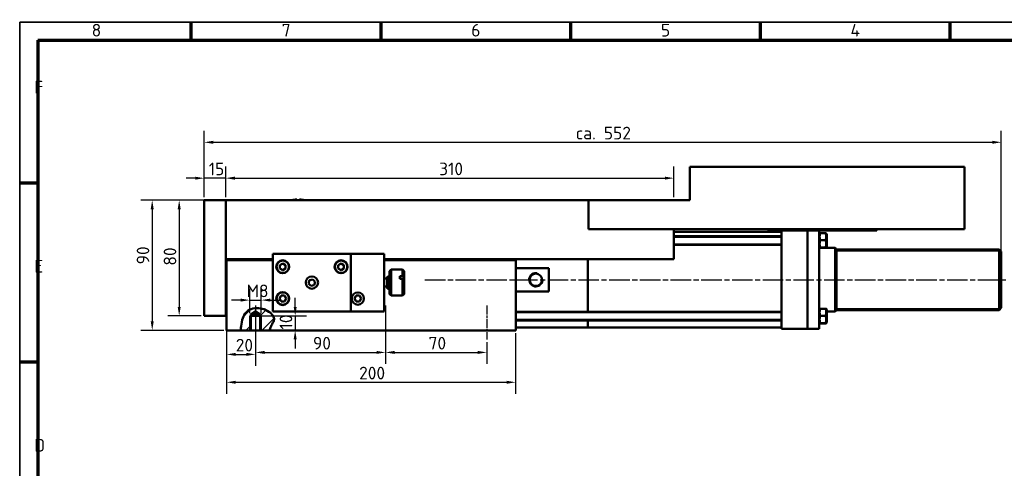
# Model space of a CAD drawing. Header units: millimetres. Extents: x 12 to 1038, y 12 to 732.
# Tile 3 of 5: x 12 to 694, y 422 to 732. Entities that reach past the tile are written whole.
import ezdxf

# ---------------------------------------------------------------- set-up
doc = ezdxf.new("R2010")
doc.units = ezdxf.units.MM
doc.header["$LTSCALE"] = 2.5
doc.linetypes.add('CHAIN', pattern=[0.3543, 0.2362, -0.0295, 0.0591, -0.0295])
doc.layers.get('0').update_dxf_attribs({"lineweight": 25})
for name, color, linetype, lineweight in [('Bemaßung (ISO)', 7, 'Continuous', 25), ('Mittellinie (ISO)', 7, 'Continuous', 25), ('Rahmen (ISO)', 7, 'Continuous', 70), ('Schraffur (ISO)', 7, 'Continuous', 18), ('Sichtbar (ISO)', 7, 'Continuous', 50), ('Sichtbar schmal (ISO)', 7, 'Continuous', 35), ('Symbol (ISO)', 7, 'Continuous', 25)]:
    doc.layers.add(name, color=color, linetype=linetype, lineweight=lineweight)
doc.styles.add('Notiztext (DIN)', font='isocpeur.ttf')
doc.dimstyles.new('Standard (DIN)', dxfattribs={"dimscale": 2.5, "dimtxt": 3.5, "dimasz": 2.5, "dimexe": 3.175, "dimexo": 0.8, "dimgap": 0.8, "dimtad": 1, "dimdec": 3, "dimrnd": 1e-08, "dimtxsty": 'Notiztext (DIN)', "dimcen": 0.09, "dimdle": 10, "dimclrd": 256, "dimclre": 256, "dimclrt": 256, "dimazin": 2, "dimtfac": 0.571429, "dimtdec": 3, "dimtmove": 0, "dimatfit": 3, "dimfxl": 1, "dimtolj": 1, "dimlwd": -1, "dimlwe": -1, "dimarcsym": 0})

# ---------------------------------------------------------------- blocks, each defined once
blk = doc.blocks.new('Ränder Hagen+Goebel Rahmen')
at = {"layer": 'Rahmen (ISO)', "linetype": 'Continuous', "lineweight": 35}
for q in [(5, 5), (415, 292)]:
    blk.add_line((5, 292), q, dxfattribs=at)
at = {"layer": 'Rahmen (ISO)'}
for p, q in [((52.5, 287), (52.5, 292)), ((105, 287), (105, 292)), ((157.5, 287), (157.5, 292)), ((210, 287), (210, 292)), ((262.5, 287), (262.5, 292)), ((10, 287), (410, 287)), ((10, 287), (10, 10)), ((10, 247.5), (5, 247.5)), ((10, 198), (5, 198))]:
    blk.add_line(p, q, dxfattribs=at)
at = {"layer": 'Symbol (ISO)', "char_height": 3.5, "style": 'Notiztext (DIN)'}
for s, insert, attachment_point in [('8', (26.25, 288), 8), ('7', (78.75, 288), 8), ('6', (131.25, 288), 8), ('5', (183.75, 288), 8), ('4', (236.25, 288), 8), ('F', (9, 272.25), 7), ('E', (9, 222.75), 7), ('D', (9, 173.25), 7)]:
    blk.add_mtext(s, dxfattribs=dict(at, insert=insert, attachment_point=attachment_point))
blk = doc.blocks.new('*D11')
at = {"layer": 'Bemaßung (ISO)'}
for p, q in [((140.16, 608.91), (140.16, 630.04)), ((155.16, 608.91), (155.16, 630.04)), ((133.91, 622.1), (127.66, 622.1)), ((155.16, 622.1), (140.16, 622.1)), ((161.41, 622.1), (167.66, 622.1))]:
    blk.add_line(p, q, dxfattribs=at)
for points in [[(133.91, 623.14), (133.91, 621.06), (140.16, 622.1)], [(161.41, 623.14), (161.41, 621.06), (155.16, 622.1)]]:
    blk.add_solid(points, dxfattribs=at)
at = {"layer": 'Defpoints', "color": 0}
for p in [(140.16, 622.1), (140.16, 606.91), (155.16, 606.91)]:
    blk.add_point(p, dxfattribs=at)
at = {"layer": 'Bemaßung (ISO)', "insert": (143.29, 632.85), "char_height": 8.75, "attachment_point": 1, "style": 'Notiztext (DIN)'}
blk.add_mtext('\\A1;15', dxfattribs=at)
blk = doc.blocks.new('*D12')
at = {"layer": 'Bemaßung (ISO)'}
for p, q in [((155.16, 608.91), (155.16, 630.08)), ((465.16, 608.91), (465.16, 630.08)), ((161.41, 622.14), (458.91, 622.14))]:
    blk.add_line(p, q, dxfattribs=at)
for points in [[(161.41, 623.18), (161.41, 621.1), (155.16, 622.14)], [(458.91, 623.18), (458.91, 621.1), (465.16, 622.14)]]:
    blk.add_solid(points, dxfattribs=at)
at = {"layer": 'Defpoints', "color": 0}
for p in [(465.16, 622.14), (155.16, 606.91), (465.16, 606.91)]:
    blk.add_point(p, dxfattribs=at)
at = {"layer": 'Bemaßung (ISO)', "insert": (302.73, 632.89), "char_height": 8.75, "attachment_point": 1, "style": 'Notiztext (DIN)'}
blk.add_mtext('\\A1;310', dxfattribs=at)
blk = doc.blocks.new('*D13')
at = {"layer": 'Bemaßung (ISO)'}
for p, q in [((140.16, 608.91), (140.16, 654.85)), ((691.66, 562.83), (691.66, 654.85)), ((146.41, 646.91), (685.41, 646.91))]:
    blk.add_line(p, q, dxfattribs=at)
for points in [[(146.41, 647.95), (146.41, 645.87), (140.16, 646.91)], [(685.41, 647.95), (685.41, 645.87), (691.66, 646.91)]]:
    blk.add_solid(points, dxfattribs=at)
at = {"layer": 'Defpoints', "color": 0}
for p in [(691.66, 646.91), (140.16, 606.91), (691.66, 560.83)]:
    blk.add_point(p, dxfattribs=at)
at = {"layer": 'Bemaßung (ISO)', "insert": (391.61, 657.67), "char_height": 8.75, "attachment_point": 1, "style": 'Notiztext (DIN)'}
blk.add_mtext('\\A1; ca. 552 ', dxfattribs=at)
blk = doc.blocks.new('*D14')
at = {"layer": 'Bemaßung (ISO)'}
for p, q in [((138.16, 606.91), (114.92, 606.91)), ((122.86, 600.66), (122.86, 533.16)), ((138.16, 526.91), (114.92, 526.91))]:
    blk.add_line(p, q, dxfattribs=at)
for points in [[(121.82, 600.66), (123.9, 600.66), (122.86, 606.91)], [(121.82, 533.16), (123.9, 533.16), (122.86, 526.91)]]:
    blk.add_solid(points, dxfattribs=at)
at = {"layer": 'Defpoints', "color": 0}
for p in [(140.16, 606.91), (122.86, 526.91), (140.16, 526.91)]:
    blk.add_point(p, dxfattribs=at)
at = {"layer": 'Bemaßung (ISO)', "insert": (112.11, 561.66), "char_height": 8.75, "attachment_point": 1, "rotation": 90, "style": 'Notiztext (DIN)'}
blk.add_mtext('\\A1;80', dxfattribs=at)
blk = doc.blocks.new('*D15')
at = {"layer": 'Bemaßung (ISO)'}
for p, q in [((153.16, 606.91), (96.26, 606.91)), ((104.19, 600.66), (104.19, 523.16)), ((153.66, 516.91), (96.26, 516.91))]:
    blk.add_line(p, q, dxfattribs=at)
for points in [[(103.15, 600.66), (105.24, 600.66), (104.19, 606.91)], [(103.15, 523.16), (105.24, 523.16), (104.19, 516.91)]]:
    blk.add_solid(points, dxfattribs=at)
at = {"layer": 'Defpoints', "color": 0}
for p in [(155.16, 606.91), (104.19, 516.91), (155.66, 516.91)]:
    blk.add_point(p, dxfattribs=at)
at = {"layer": 'Bemaßung (ISO)', "insert": (93.44, 562.54), "char_height": 8.75, "attachment_point": 1, "rotation": 90, "style": 'Notiztext (DIN)'}
blk.add_mtext('\\A1;90', dxfattribs=at)
blk = doc.blocks.new('*D16')
at = {"layer": 'Bemaßung (ISO)'}
for p, q in [((155.66, 563.41), (155.66, 492.38)), ((175.66, 508.66), (175.66, 492.38)), ((161.91, 500.32), (169.41, 500.32))]:
    blk.add_line(p, q, dxfattribs=at)
for points in [[(161.91, 501.36), (161.91, 499.28), (155.66, 500.32)], [(169.41, 501.36), (169.41, 499.28), (175.66, 500.32)]]:
    blk.add_solid(points, dxfattribs=at)
at = {"layer": 'Defpoints', "color": 0}
for p in [(155.66, 565.41), (175.66, 510.66), (175.66, 500.32)]:
    blk.add_point(p, dxfattribs=at)
at = {"layer": 'Bemaßung (ISO)', "insert": (161.99, 511.07), "char_height": 8.75, "attachment_point": 1, "style": 'Notiztext (DIN)'}
blk.add_mtext('\\A1;20', dxfattribs=at)
blk = doc.blocks.new('*D17')
at = {"layer": 'Bemaßung (ISO)'}
for p, q in [((175.66, 532.16), (175.66, 493.73)), ((265.66, 508.66), (265.66, 493.73)), ((181.91, 501.67), (259.41, 501.67))]:
    blk.add_line(p, q, dxfattribs=at)
for points in [[(181.91, 502.71), (181.91, 500.63), (175.66, 501.67)], [(259.41, 502.71), (259.41, 500.63), (265.66, 501.67)]]:
    blk.add_solid(points, dxfattribs=at)
at = {"layer": 'Defpoints', "color": 0}
for p in [(175.66, 534.16), (265.66, 510.66), (265.66, 501.67)]:
    blk.add_point(p, dxfattribs=at)
at = {"layer": 'Bemaßung (ISO)', "insert": (215.41, 512.42), "char_height": 8.75, "attachment_point": 1, "style": 'Notiztext (DIN)'}
blk.add_mtext('\\A1;90', dxfattribs=at)
blk = doc.blocks.new('*D18')
at = {"layer": 'Bemaßung (ISO)'}
for p, q in [((265.66, 532.16), (265.66, 493.73)), ((335.66, 508.66), (335.66, 493.73)), ((271.91, 501.67), (329.41, 501.67))]:
    blk.add_line(p, q, dxfattribs=at)
for points in [[(271.91, 502.71), (271.91, 500.63), (265.66, 501.67)], [(329.41, 502.71), (329.41, 500.63), (335.66, 501.67)]]:
    blk.add_solid(points, dxfattribs=at)
at = {"layer": 'Defpoints', "color": 0}
for p in [(265.66, 534.16), (335.66, 510.66), (335.66, 501.67)]:
    blk.add_point(p, dxfattribs=at)
at = {"layer": 'Bemaßung (ISO)', "insert": (295.41, 512.42), "char_height": 8.75, "attachment_point": 1, "style": 'Notiztext (DIN)'}
blk.add_mtext('\\A1;70', dxfattribs=at)
blk = doc.blocks.new('*D19')
at = {"layer": 'Bemaßung (ISO)'}
for p, q in [((155.66, 563.41), (155.66, 473.09)), ((355.66, 514.91), (355.66, 473.09)), ((161.91, 481.03), (349.41, 481.03))]:
    blk.add_line(p, q, dxfattribs=at)
for points in [[(161.91, 482.07), (161.91, 479.99), (155.66, 481.03)], [(349.41, 482.07), (349.41, 479.99), (355.66, 481.03)]]:
    blk.add_solid(points, dxfattribs=at)
at = {"layer": 'Defpoints', "color": 0}
for p in [(155.66, 565.41), (355.66, 516.91), (355.66, 481.03)]:
    blk.add_point(p, dxfattribs=at)
at = {"layer": 'Bemaßung (ISO)', "insert": (247.35, 491.78), "char_height": 8.75, "attachment_point": 1, "style": 'Notiztext (DIN)'}
blk.add_mtext('\\A1;200', dxfattribs=at)
blk = doc.blocks.new('*D25')
at = {"layer": 'Bemaßung (ISO)'}
for p, q in [((203.11, 533.16), (203.11, 539.41)), ((173.66, 526.91), (211.05, 526.91)), ((203.11, 526.91), (203.11, 516.91)), ((180.99, 516.91), (211.05, 516.91)), ((203.11, 510.66), (203.11, 504.41))]:
    blk.add_line(p, q, dxfattribs=at)
for points in [[(202.07, 533.16), (204.15, 533.16), (203.11, 526.91)], [(202.07, 510.66), (204.15, 510.66), (203.11, 516.91)]]:
    blk.add_solid(points, dxfattribs=at)
at = {"layer": 'Defpoints', "color": 0}
for p in [(171.66, 526.91), (178.99, 516.91), (203.11, 516.91)]:
    blk.add_point(p, dxfattribs=at)
at = {"layer": 'Bemaßung (ISO)', "insert": (192.36, 517.53), "char_height": 8.75, "attachment_point": 1, "rotation": 90, "style": 'Notiztext (DIN)'}
blk.add_mtext('\\A1;10', dxfattribs=at)
blk = doc.blocks.new('*D29')
at = {"layer": 'Bemaßung (ISO)'}
for p, q in [((171.66, 528.91), (171.66, 545.76)), ((179.66, 528.91), (179.66, 545.76)), ((165.41, 537.82), (159.16, 537.82)), ((171.66, 537.82), (179.66, 537.82)), ((185.91, 537.82), (192.16, 537.82))]:
    blk.add_line(p, q, dxfattribs=at)
for points in [[(165.41, 538.86), (165.41, 536.78), (171.66, 537.82)], [(185.91, 538.86), (185.91, 536.78), (179.66, 537.82)]]:
    blk.add_solid(points, dxfattribs=at)
at = {"layer": 'Defpoints', "color": 0}
for p in [(179.66, 537.82), (171.66, 526.91), (179.66, 526.91)]:
    blk.add_point(p, dxfattribs=at)
at = {"layer": 'Bemaßung (ISO)', "insert": (169.54, 548.57), "char_height": 8.75, "attachment_point": 1, "style": 'Notiztext (DIN)'}
blk.add_mtext('\\A1;M8', dxfattribs=at)

msp = doc.modelspace()

# ---------------------------------------------------------------- hatches: boundary and pattern name
at = {"layer": 'Schraffur (ISO)'}
h = msp.add_hatch(dxfattribs=at)
h.set_pattern_fill('ANSI31', color=256, scale=63.5, style=0)
h.set_pattern_definition([(45, (0, 0), (-5.61266, 5.61266), [])])
edge = h.paths.add_edge_path()
edge.add_line((185.3015, 516.9099), (179.6637, 516.9099))
edge.add_line((179.6637, 516.9099), (178.9872, 516.9099))
edge.add_line((178.9872, 516.9099), (178.9872, 526.9099))
edge.add_line((178.9872, 526.9099), (178.9872, 527.9099))
edge.add_line((178.9872, 527.9099), (175.6637, 529.9069))
edge.add_line((175.6637, 529.9069), (172.3402, 527.9099))
edge.add_line((172.3402, 527.9099), (172.3402, 526.9099))
edge.add_line((172.3402, 526.9099), (172.3402, 516.9099))
edge.add_line((172.3402, 516.9099), (171.6637, 516.9099))
edge.add_line((171.6637, 516.9099), (165.4498, 516.9099))
edge.add_spline(control_points=[(165.4498, 516.9099), (165.4023, 517.4744), (165.4259, 518.0592), (165.601, 519.7407), (166.2011, 523.3244), (167.104, 526.2275), (167.6116, 527.3936), (169.2212, 529.4728), (170.1747, 530.281), (172.4601, 531.5776), (173.7901, 532.0051), (176.7474, 532.4115), (178.359, 532.3081), (181.7973, 531.5021), (183.5096, 530.7065), (186.0511, 529.0027), (187.02, 528.1099), (188.0795, 526.6169), (188.3221, 526.0817), (188.5566, 525.119), (188.56, 524.6948), (188.4282, 523.8457), (188.2698, 523.4102), (187.6845, 522.1535), (187.1422, 521.3093), (186.0195, 518.9579), (185.6709, 517.9545), (185.3015, 516.9099)], knot_values=[0.05020746, 0.05020746, 0.05020746, 0.05020746, 0.21851776, 0.21851776, 0.50958524, 0.50958524, 0.6964475, 0.6964475, 0.86618587, 0.86618587, 1.05430097, 1.05430097, 1.27145318, 1.27145318, 1.53221419, 1.53221419, 1.74837128, 1.74837128, 1.8880856, 1.8880856, 2.01916697, 2.01916697, 2.16898538, 2.16898538, 2.44320068, 2.44320068, 2.70839094, 2.70839094, 2.70839094, 2.70839094], degree=3, periodic=0)

# ---------------------------------------------------------------- linework, layer by layer
at = {"layer": 'Bemaßung (ISO)'}
msp.add_line((691.6637, 560.8324), (691.6637, 562.8324), dxfattribs=at)
at = {"layer": 'Mittellinie (ISO)', "linetype": 'CHAIN', "ltscale": 23.990969}
msp.add_line((292.8724, 551.9099), (696.4137, 551.9099), dxfattribs=at)
at = {"layer": 'Mittellinie (ISO)', "linetype": 'CHAIN', "ltscale": 10.44525}
for p, q in [((175.6637, 534.1599), (175.6637, 510.6599)), ((265.6637, 534.1599), (265.6637, 510.6599)), ((335.6637, 534.1599), (335.6637, 510.6599))]:
    msp.add_line(p, q, dxfattribs=at)
at = {"layer": 'Sichtbar (ISO)'}
for p, q in [((476.1637, 629.9099), (476.1637, 606.9099)), ((476.1637, 629.9099), (666.1637, 629.9099)), ((666.1637, 586.9099), (666.1637, 629.9099)), ((140.1637, 606.9099), (140.1637, 526.9099)), ((155.1637, 606.9099), (140.1637, 606.9099)), ((155.1637, 606.9099), (406.1637, 606.9099)), ((155.1637, 606.9099), (155.1637, 526.9099)), ((204.1637, 607.3824), (204.1637, 606.9099)), ((206.1637, 606.9099), (206.1637, 607.3824)), ((476.1637, 606.9099), (406.1637, 606.9099)), ((406.1637, 606.9099), (406.1637, 586.9099)), ((406.1637, 586.9099), (666.1637, 586.9099)), ((465.1637, 566.2099), (465.1637, 586.9099)), ((530.6637, 586.9099), (530.6637, 585.9099)), ((530.6637, 585.9099), (605.6637, 585.9099)), ((539.6637, 585.9099), (539.6637, 517.9099)), ((557.6637, 585.9099), (557.6637, 517.9099)), ((557.6637, 585.9099), (557.6637, 517.9099)), ((565.6637, 585.9099), (565.6637, 517.9099)), ((605.6637, 586.9099), (605.6637, 585.9099)), ((539.6637, 584.9099), (465.1637, 584.9099)), ((465.1637, 581.9659), (539.6637, 581.9659)), ((565.6637, 583.4159), (565.9835, 583.9699)), ((566.4278, 584.0773), (570.0995, 584.0773)), ((566.4278, 579.1966), (570.0995, 579.1966)), ((570.8637, 583.4159), (570.5438, 583.9699)), ((570.8637, 574.5159), (570.8637, 583.4159)), ((465.1637, 575.9659), (539.6637, 575.9659)), ((565.6637, 574.5159), (565.9835, 573.9619)), ((565.6637, 573.9099), (566.1085, 573.9099)), ((566.4278, 574.0853), (570.0995, 574.0853)), ((566.4278, 573.8546), (570.0995, 573.8546)), ((570.4188, 573.9099), (576.6637, 573.9099)), ((570.8637, 574.5159), (570.5438, 573.9619)), ((576.6637, 529.9099), (576.6637, 573.9099)), ((577.6637, 572.9099), (576.6637, 573.9099)), ((577.6637, 530.9099), (577.6637, 572.9099)), ((577.6637, 572.9099), (690.1637, 572.9099)), ((577.6637, 530.9099), (577.6637, 572.9099)), ((690.1637, 530.9099), (690.1637, 572.9099)), ((691.6637, 571.4099), (690.1637, 572.9099)), ((187.6637, 566.2099), (155.1637, 566.2099)), ((155.6637, 566.2099), (155.6637, 565.4099)), ((241.6637, 569.9099), (187.6637, 569.9099)), ((187.6637, 569.9099), (187.6637, 529.9099)), ((241.6637, 529.9099), (241.6637, 569.9099)), ((241.6637, 569.9099), (264.6637, 569.9099)), ((264.6637, 529.9099), (264.6637, 569.9099)), ((465.1637, 566.2099), (264.6637, 566.2099)), ((355.6637, 565.4099), (355.6637, 566.2099)), ((405.6637, 529.8103), (405.6637, 566.2099)), ((405.6637, 529.8103), (405.6637, 566.2099)), ((691.6637, 532.4099), (691.6637, 571.4099)), ((187.6637, 565.4099), (155.6637, 565.4099)), ((155.6637, 565.4099), (155.6637, 516.9099)), ((192.4647, 562.0646), (194.4647, 563.2193)), ((192.4647, 559.7552), (192.4647, 562.0646)), ((194.4647, 558.6005), (192.4647, 559.7552)), ((194.4647, 563.2193), (196.4647, 562.0646)), ((196.4647, 559.7552), (194.4647, 558.6005)), ((196.4647, 562.0646), (196.4647, 559.7552)), ((232.8627, 562.0646), (234.8627, 563.2193)), ((232.8627, 559.7552), (232.8627, 562.0646)), ((234.8627, 558.6005), (232.8627, 559.7552)), ((234.8627, 563.2193), (236.8627, 562.0646)), ((236.8627, 559.7552), (234.8627, 558.6005)), ((236.8627, 562.0646), (236.8627, 559.7552)), ((355.6637, 565.4099), (264.6637, 565.4099)), ((268.4619, 557.9099), (269.4619, 558.9099)), ((269.4619, 558.9099), (269.4619, 540.9099)), ((269.4619, 558.9099), (277.4619, 558.9099)), ((277.4619, 554.2883), (277.4619, 558.9099)), ((278.4619, 557.9099), (277.4619, 558.9099)), ((355.6637, 516.9099), (355.6637, 565.4099)), ((355.6637, 559.9722), (378.6637, 559.9722)), ((378.6637, 543.8477), (378.6637, 559.9722)), ((213.1121, 551.6205), (215.3693, 552.1089)), ((215.3693, 552.1089), (216.9208, 550.3983)), ((264.6637, 552.6599), (266.6619, 552.6599)), ((266.6619, 553.3099), (266.6619, 546.5099)), ((268.4619, 541.9099), (268.4619, 557.9099)), ((275.4619, 554.2883), (275.4619, 552.4436)), ((275.4619, 554.2883), (277.4619, 554.2883)), ((277.4619, 552.4436), (275.4619, 552.4436)), ((277.4619, 540.9099), (277.4619, 552.4436)), ((278.4619, 557.9099), (278.4619, 553.8992)), ((278.4619, 553.8992), (278.4619, 552.0545)), ((278.4619, 552.0545), (278.4619, 541.9099)), ((212.4065, 549.4215), (213.1121, 551.6205)), ((213.958, 547.711), (212.4065, 549.4215)), ((216.2152, 548.1994), (213.958, 547.711)), ((216.9208, 550.3983), (216.2152, 548.1994)), ((264.6637, 547.1599), (266.6619, 547.1599)), ((192.1553, 538.9099), (193.31, 540.9099)), ((193.31, 536.9099), (192.1553, 538.9099)), ((193.31, 540.9099), (195.6194, 540.9099)), ((195.6194, 540.9099), (196.7741, 538.9099)), ((196.7741, 538.9099), (195.6194, 536.9099)), ((244.1553, 538.9099), (245.31, 540.9099)), ((245.31, 536.9099), (244.1553, 538.9099)), ((245.31, 540.9099), (247.6194, 540.9099)), ((247.6194, 540.9099), (248.7741, 538.9099)), ((248.7741, 538.9099), (247.6194, 536.9099)), ((268.4619, 541.9099), (269.4619, 540.9099)), ((269.4619, 540.9099), (277.4619, 540.9099)), ((278.4619, 541.9099), (277.4619, 540.9099)), ((378.6637, 543.8477), (355.6637, 543.8477)), ((195.6194, 536.9099), (193.31, 536.9099)), ((247.6194, 536.9099), (245.31, 536.9099)), ((565.6637, 531.2603), (565.9828, 531.813)), ((566.4278, 531.9025), (570.0995, 531.9025)), ((570.8637, 531.2603), (570.5446, 531.813)), ((691.6637, 532.4099), (690.1637, 530.9099)), ((155.1637, 526.9099), (140.1637, 526.9099)), ((171.6637, 526.9099), (179.6637, 526.9099)), ((175.6637, 529.9069), (172.3402, 527.9099)), ((172.3402, 527.9099), (172.3402, 516.9099)), ((172.3402, 527.9099), (178.9872, 527.9099)), ((178.9872, 527.9099), (175.6637, 529.9069)), ((178.9872, 516.9099), (178.9872, 527.9099)), ((187.6637, 529.9099), (241.6637, 529.9099)), ((241.6637, 529.9099), (264.6637, 529.9099)), ((355.6637, 529.8103), (539.6637, 529.8103)), ((566.4278, 527.0001), (570.0995, 527.0001)), ((570.8637, 522.3603), (570.8637, 531.2603)), ((570.8637, 529.9099), (576.6637, 529.9099)), ((577.6637, 530.9099), (576.6637, 529.9099)), ((577.6637, 530.9099), (690.1637, 530.9099)), ((355.6637, 523.8103), (539.6637, 523.8103)), ((405.6637, 518.9099), (355.6637, 518.9099)), ((405.6637, 518.9099), (405.6637, 523.8103)), ((405.6637, 518.9099), (405.6637, 523.8103)), ((539.6637, 518.9099), (405.6637, 518.9099)), ((557.6637, 517.9099), (539.6637, 517.9099)), ((565.6637, 517.9099), (557.6637, 517.9099)), ((565.6637, 522.3603), (565.9828, 521.8076)), ((566.4278, 521.9079), (570.0995, 521.9079)), ((566.4278, 521.7181), (570.0995, 521.7181)), ((570.8637, 522.3603), (570.5446, 521.8076)), ((165.4498, 516.9099), (155.6637, 516.9099)), ((172.3402, 516.9099), (165.4498, 516.9099)), ((178.9872, 516.9099), (172.3402, 516.9099)), ((185.3015, 516.9099), (178.9872, 516.9099)), ((355.6637, 516.9099), (185.3015, 516.9099))]:
    msp.add_line(p, q, dxfattribs=at)
at = {"layer": 'Sichtbar (ISO)', "flags": 128}
for points in [[(566.4278, 584.0773), (566.3519, 583.8466), (566.2842, 583.6236), (566.2242, 583.4073), (566.1715, 583.1968), (566.1258, 582.9914), (566.0867, 582.7902), (566.0541, 582.5927), (566.0276, 582.3981), (566.0072, 582.2058), (565.9927, 582.0152), (565.9841, 581.8258), (565.9812, 581.637), (565.9841, 581.4481), (565.9927, 581.2587), (566.0072, 581.0681), (566.0276, 580.8759), (566.0541, 580.6813), (566.0867, 580.4837), (566.1258, 580.2826), (566.1715, 580.0771), (566.2242, 579.8666), (566.2842, 579.6503), (566.3519, 579.4273), (566.4278, 579.1966)], [(566.4278, 579.1966), (566.3519, 578.9551), (566.2842, 578.7215), (566.2242, 578.495), (566.1715, 578.2746), (566.1258, 578.0594), (566.0867, 577.8487), (566.0541, 577.6419), (566.0276, 577.4381), (566.0072, 577.2367), (565.9927, 577.0371), (565.9841, 576.8387), (565.9812, 576.641), (565.9841, 576.4432), (565.9927, 576.2448), (566.0072, 576.0452), (566.0276, 575.8439), (566.0541, 575.6401), (566.0867, 575.4332), (566.1258, 575.2225), (566.1715, 575.0074), (566.2242, 574.7869), (566.2842, 574.5604), (566.3519, 574.3268), (566.4278, 574.0853)], [(565.9835, 583.9699), (565.9865, 583.9741), (565.9908, 583.9782), (565.9963, 583.9824), (566.003, 583.9865), (566.011, 583.9907), (566.0203, 583.9949), (566.0308, 583.9991), (566.0427, 584.0034), (566.0558, 584.0077), (566.0703, 584.012), (566.0862, 584.0163), (566.1034, 584.0207), (566.122, 584.0251), (566.142, 584.0296), (566.1635, 584.0341), (566.1865, 584.0386), (566.2109, 584.0432), (566.237, 584.0479), (566.2646, 584.0526), (566.2938, 584.0574), (566.3247, 584.0623), (566.3573, 584.0672), (566.3916, 584.0722), (566.4278, 584.0773)], [(570.0995, 584.0773), (570.1357, 584.0722), (570.1701, 584.0672), (570.2027, 584.0623), (570.2336, 584.0574), (570.2628, 584.0526), (570.2904, 584.0479), (570.3164, 584.0432), (570.3408, 584.0386), (570.3638, 584.0341), (570.3853, 584.0296), (570.4053, 584.0251), (570.4239, 584.0207), (570.4411, 584.0163), (570.457, 584.012), (570.4715, 584.0077), (570.4846, 584.0034), (570.4965, 583.9991), (570.5071, 583.9949), (570.5163, 583.9907), (570.5243, 583.9865), (570.5311, 583.9824), (570.5366, 583.9782), (570.5408, 583.9741), (570.5438, 583.9699)], [(570.0995, 579.1966), (570.1754, 579.4273), (570.2432, 579.6503), (570.3031, 579.8666), (570.3558, 580.0771), (570.4015, 580.2826), (570.4406, 580.4837), (570.4732, 580.6813), (570.4997, 580.8759), (570.5201, 581.0681), (570.5346, 581.2587), (570.5432, 581.4481), (570.5461, 581.637), (570.5432, 581.8258), (570.5346, 582.0152), (570.5201, 582.2058), (570.4997, 582.3981), (570.4732, 582.5927), (570.4406, 582.7902), (570.4015, 582.9914), (570.3558, 583.1968), (570.3031, 583.4073), (570.2432, 583.6236), (570.1754, 583.8466), (570.0995, 584.0773)], [(570.0995, 574.0853), (570.1754, 574.3268), (570.2432, 574.5604), (570.3031, 574.7869), (570.3558, 575.0074), (570.4015, 575.2225), (570.4406, 575.4332), (570.4732, 575.6401), (570.4997, 575.8439), (570.5201, 576.0452), (570.5346, 576.2448), (570.5432, 576.4432), (570.5461, 576.641), (570.5432, 576.8387), (570.5346, 577.0371), (570.5201, 577.2367), (570.4997, 577.4381), (570.4732, 577.6419), (570.4406, 577.8487), (570.4015, 578.0594), (570.3558, 578.2746), (570.3031, 578.495), (570.2432, 578.7215), (570.1754, 578.9551), (570.0995, 579.1966)], [(566.4278, 574.0853), (566.3519, 574.0744), (566.2842, 574.0638), (566.2242, 574.0536), (566.1715, 574.0437), (566.1258, 574.0339), (566.0867, 574.0244), (566.0541, 574.0151), (566.0276, 574.0059), (566.0072, 573.9968), (565.9927, 573.9878), (565.9841, 573.9788), (565.9812, 573.9699), (565.9841, 573.961), (565.9927, 573.952), (566.0072, 573.943), (566.0276, 573.9339), (566.0541, 573.9247), (566.0867, 573.9154), (566.1258, 573.9059), (566.1715, 573.8962), (566.2242, 573.8862), (566.2842, 573.876), (566.3519, 573.8655), (566.4278, 573.8546)], [(570.0995, 573.8546), (570.1754, 573.8655), (570.2432, 573.876), (570.3031, 573.8862), (570.3558, 573.8962), (570.4015, 573.9059), (570.4406, 573.9154), (570.4732, 573.9247), (570.4997, 573.9339), (570.5201, 573.943), (570.5346, 573.952), (570.5432, 573.961), (570.5461, 573.9699), (570.5432, 573.9788), (570.5346, 573.9878), (570.5201, 573.9968), (570.4997, 574.0059), (570.4732, 574.0151), (570.4406, 574.0244), (570.4015, 574.0339), (570.3558, 574.0437), (570.3031, 574.0536), (570.2432, 574.0638), (570.1754, 574.0744), (570.0995, 574.0853)], [(277.4619, 554.2883), (277.5061, 554.2711), (277.5499, 554.2541), (277.5936, 554.2371), (277.6371, 554.2202), (277.6803, 554.2034), (277.7233, 554.1866), (277.7661, 554.17), (277.8087, 554.1534), (277.851, 554.137), (277.8932, 554.1206), (277.9351, 554.1042), (277.9769, 554.088), (278.0184, 554.0718), (278.0597, 554.0558), (278.1008, 554.0398), (278.1417, 554.0238), (278.1825, 554.008), (278.223, 553.9922), (278.2633, 553.9765), (278.3034, 553.9609), (278.3433, 553.9454), (278.3831, 553.9299), (278.4226, 553.9145), (278.4619, 553.8992)], [(278.4619, 552.0545), (278.4226, 552.0698), (278.3831, 552.0852), (278.3433, 552.1007), (278.3034, 552.1162), (278.2633, 552.1319), (278.223, 552.1476), (278.1825, 552.1633), (278.1417, 552.1792), (278.1008, 552.1951), (278.0597, 552.2111), (278.0184, 552.2272), (277.9769, 552.2433), (277.9351, 552.2596), (277.8932, 552.2759), (277.851, 552.2923), (277.8087, 552.3088), (277.7661, 552.3253), (277.7233, 552.342), (277.6803, 552.3587), (277.6371, 552.3755), (277.5936, 552.3924), (277.5499, 552.4094), (277.5061, 552.4265), (277.4619, 552.4436)], [(165.4498, 516.9099), (165.4247, 517.5122), (165.4443, 518.1324), (165.5016, 518.78), (165.6409, 519.7785), (165.87, 521.1493), (166.1618, 522.6749), (166.4893, 524.1379), (166.8281, 525.3332), (167.2403, 526.4169), (167.7873, 527.4943), (168.5032, 528.5448), (169.3764, 529.5036), (170.3706, 530.3275), (171.471, 531.0131), (172.6506, 531.5528), (173.8873, 531.9455), (175.1652, 532.1941), (176.4628, 532.3014), (177.7632, 532.2732), (179.0571, 532.1165), (180.3338, 531.8388), (181.5629, 531.4553), (182.7268, 530.9826), (183.8146, 530.436), (184.8151, 529.8309), (185.7236, 529.1772), (186.5341, 528.4813), (187.2294, 527.7564), (187.7907, 527.0174), (188.186, 526.3132), (188.4249, 525.6565), (188.5293, 525.0454), (188.5216, 524.4784), (188.4254, 523.944), (188.2568, 523.4204), (188.0305, 522.8971), (187.759, 522.3617), (187.4511, 521.7958), (187.1149, 521.1803), (186.7586, 520.496), (186.3979, 519.741), (186.0811, 519.0067), (185.8026, 518.2986), (185.5477, 517.604), (185.3015, 516.9099)], [(566.4278, 531.9025), (566.3519, 531.6708), (566.2842, 531.4468), (566.2242, 531.2296), (566.1715, 531.0181), (566.1258, 530.8118), (566.0867, 530.6097), (566.0541, 530.4113), (566.0276, 530.2158), (566.0072, 530.0227), (565.9927, 529.8313), (565.9841, 529.641), (565.9812, 529.4513), (565.9841, 529.2616), (565.9927, 529.0714), (566.0072, 528.88), (566.0276, 528.6868), (566.0541, 528.4914), (566.0867, 528.2929), (566.1258, 528.0909), (566.1715, 527.8845), (566.2242, 527.6731), (566.2842, 527.4558), (566.3519, 527.2318), (566.4278, 527.0001)], [(565.9828, 531.813), (565.9854, 531.8165), (565.9893, 531.8199), (565.9945, 531.8234), (566.0009, 531.8269), (566.0087, 531.8304), (566.0178, 531.8339), (566.0281, 531.8374), (566.0399, 531.8409), (566.0529, 531.8445), (566.0673, 531.8481), (566.0831, 531.8517), (566.1004, 531.8553), (566.119, 531.859), (566.1391, 531.8627), (566.1607, 531.8665), (566.1838, 531.8703), (566.2084, 531.8741), (566.2347, 531.878), (566.2625, 531.8819), (566.2921, 531.8859), (566.3233, 531.89), (566.3563, 531.8941), (566.3911, 531.8983), (566.4278, 531.9025)], [(570.0995, 531.9025), (570.1362, 531.8983), (570.171, 531.8941), (570.204, 531.89), (570.2353, 531.8859), (570.2648, 531.8819), (570.2927, 531.878), (570.3189, 531.8741), (570.3435, 531.8703), (570.3666, 531.8665), (570.3882, 531.8627), (570.4083, 531.859), (570.427, 531.8553), (570.4442, 531.8517), (570.46, 531.8481), (570.4744, 531.8445), (570.4875, 531.8409), (570.4992, 531.8374), (570.5096, 531.8339), (570.5186, 531.8304), (570.5264, 531.8269), (570.5329, 531.8234), (570.538, 531.8199), (570.5419, 531.8165), (570.5446, 531.813)], [(570.0995, 527.0001), (570.1754, 527.2318), (570.2432, 527.4558), (570.3031, 527.6731), (570.3558, 527.8845), (570.4015, 528.0909), (570.4406, 528.2929), (570.4732, 528.4914), (570.4997, 528.6868), (570.5201, 528.88), (570.5346, 529.0714), (570.5432, 529.2616), (570.5461, 529.4513), (570.5432, 529.641), (570.5346, 529.8313), (570.5201, 530.0227), (570.4997, 530.2158), (570.4732, 530.4113), (570.4406, 530.6097), (570.4015, 530.8118), (570.3558, 531.0181), (570.3031, 531.2296), (570.2432, 531.4468), (570.1754, 531.6708), (570.0995, 531.9025)], [(566.4278, 527.0001), (566.3519, 526.7595), (566.2842, 526.5268), (566.2242, 526.3011), (566.1715, 526.0815), (566.1258, 525.8672), (566.0867, 525.6573), (566.0541, 525.4512), (566.0276, 525.2481), (566.0072, 525.0475), (565.9927, 524.8487), (565.9841, 524.6511), (565.9812, 524.454), (565.9841, 524.257), (565.9927, 524.0594), (566.0072, 523.8605), (566.0276, 523.6599), (566.0541, 523.4569), (566.0867, 523.2508), (566.1258, 523.0409), (566.1715, 522.8266), (566.2242, 522.607), (566.2842, 522.3813), (566.3519, 522.1486), (566.4278, 521.9079)], [(570.0995, 521.9079), (570.1754, 522.1486), (570.2432, 522.3813), (570.3031, 522.607), (570.3558, 522.8266), (570.4015, 523.0409), (570.4406, 523.2508), (570.4732, 523.4569), (570.4997, 523.6599), (570.5201, 523.8605), (570.5346, 524.0594), (570.5432, 524.257), (570.5461, 524.454), (570.5432, 524.6511), (570.5346, 524.8487), (570.5201, 525.0475), (570.4997, 525.2481), (570.4732, 525.4512), (570.4406, 525.6573), (570.4015, 525.8672), (570.3558, 526.0815), (570.3031, 526.3011), (570.2432, 526.5268), (570.1754, 526.7595), (570.0995, 527.0001)], [(566.4278, 521.9079), (566.3519, 521.899), (566.2842, 521.8903), (566.2242, 521.8819), (566.1715, 521.8737), (566.1258, 521.8657), (566.0867, 521.8579), (566.0541, 521.8502), (566.0276, 521.8426), (566.0072, 521.8352), (565.9927, 521.8277), (565.9841, 521.8204), (565.9812, 521.813), (565.9841, 521.8057), (565.9927, 521.7983), (566.0072, 521.7909), (566.0276, 521.7834), (566.0541, 521.7759), (566.0867, 521.7682), (566.1258, 521.7604), (566.1715, 521.7524), (566.2242, 521.7442), (566.2842, 521.7358), (566.3519, 521.7271), (566.4278, 521.7181)], [(570.0995, 521.7181), (570.1754, 521.7271), (570.2432, 521.7358), (570.3031, 521.7442), (570.3558, 521.7524), (570.4015, 521.7604), (570.4406, 521.7682), (570.4732, 521.7759), (570.4997, 521.7834), (570.5201, 521.7909), (570.5346, 521.7983), (570.5432, 521.8057), (570.5461, 521.813), (570.5432, 521.8204), (570.5346, 521.8277), (570.5201, 521.8352), (570.4997, 521.8426), (570.4732, 521.8502), (570.4406, 521.8579), (570.4015, 521.8657), (570.3558, 521.8737), (570.3031, 521.8819), (570.2432, 521.8903), (570.1754, 521.899), (570.0995, 521.9079)]]:
    msp.add_lwpolyline(points, dxfattribs=at)
at = {"layer": 'Sichtbar (ISO)'}
for centre, radius in [((194.4647, 560.9099), 4.5), ((194.4647, 560.9099), 4.25), ((234.8627, 560.9099), 4.5), ((234.8627, 560.9099), 4.25), ((214.6637, 549.9099), 4.25), ((369.6637, 551.9099), 4.283), ((194.4647, 538.9099), 4.5), ((194.4647, 538.9099), 4.25), ((246.4647, 538.9099), 4.25)]:
    msp.add_circle(centre, radius, dxfattribs=at)
for centre, radius, start, end in [((205.1637, 589.2433), 18.1667, 93.155491, 103.4736779), ((205.1637, 589.2433), 18.1667, 76.5263221, 86.844509), ((267.5619, 553.3099), 0.9, 0, 180), ((267.5619, 546.5099), 0.9, 180, 0)]:
    msp.add_arc(centre, radius, start, end, dxfattribs=at)
at = {"layer": 'Sichtbar schmal (ISO)'}
for p, q in [((539.6637, 581.3669), (465.1637, 581.3669)), ((465.1637, 576.5649), (539.6637, 576.5649)), ((691.0698, 572.0038), (577.6637, 572.0038)), ((577.6637, 531.8161), (691.0698, 531.8161)), ((171.6637, 526.9099), (171.6637, 516.9099)), ((179.6637, 516.9099), (179.6637, 526.9099)), ((539.6637, 529.2113), (355.6637, 529.2113)), ((355.6637, 524.4093), (539.6637, 524.4093))]:
    msp.add_line(p, q, dxfattribs=at)
msp.add_arc((369.6637, 551.9099), 4.864, 80, 350, dxfattribs=at)

# ---------------------------------------------------------------- block references
at = {"xscale": 2.5, "yscale": 2.5, "zscale": 2.5}
msp.add_blockref('Ränder Hagen+Goebel Rahmen', (0, 0), dxfattribs=at)

# ---------------------------------------------------------------- dimensions: what is measured, and where the dimension line sits
at = {"layer": 'Bemaßung (ISO)'}
for base, p1, p2, text, override, picture, middle in [((691.6637, 646.9099), (140.1637, 606.9099), (691.6637, 560.8324), ' ca. 552 ', {"dimdec": 3, "dimlfac": 1, "dimtp": 0, "dimtm": 0, "dimtdec": 3, "dimatfit": 2}, '*D13', (412.6102, 646.9099)), ((179.6637, 537.8176), (171.6637, 526.9099), (179.6637, 526.9099), 'M<>', {"dimdec": 3, "dimtp": 0, "dimtm": 0, "dimtdec": 3, "dimatfit": 2}, '*D29', (175.6637, 537.8176))]:
    dim = msp.add_linear_dim(base=base, p1=p1, p2=p2, angle=180, text=text, dimstyle='Standard (DIN)', override=override, dxfattribs=at)
    dim.commit()
    dim.dimension.update_dxf_attribs({"geometry": picture, "text_midpoint": middle, "dimtype": 160})
dim = msp.add_linear_dim(base=(140.1637, 622.1026), p1=(155.1637, 606.9099), p2=(140.1637, 606.9099), dimstyle='Standard (DIN)', override={"dimdec": 3, "dimlfac": 1, "dimtp": 0, "dimtm": 0, "dimtdec": 3, "dimatfit": 2}, dxfattribs=at)
dim.commit()
dim.dimension.update_dxf_attribs({"geometry": '*D11', "text_midpoint": (147.6637, 622.1026), "dimtype": 160})
for base, p1, p2, angle, override, picture, middle in [((465.1637, 622.1421), (155.1637, 606.9099), (465.1637, 606.9099), 180, {"dimdec": 3, "dimlfac": 1, "dimtp": 0, "dimtm": 0, "dimtdec": 3, "dimatfit": 2}, '*D12', (310.1637, 622.1421)), ((104.195, 516.9099), (155.1637, 606.9099), (155.6637, 516.9099), 90, {"dimdec": 3, "dimtp": 0, "dimtm": 0, "dimtdec": 3, "dimatfit": 2}, '*D15', (104.195, 567.7869)), ((122.8568, 526.9099), (140.1637, 606.9099), (140.1637, 526.9099), 90, {"dimdec": 3, "dimlfac": 1, "dimtp": 0, "dimtm": 0, "dimtdec": 3, "dimatfit": 2}, '*D14', (122.8568, 566.9099)), ((175.6637, 500.3209), (155.6637, 565.4099), (175.6637, 510.6599), 180, {"dimdec": 3, "dimtp": 0, "dimtm": 0, "dimtdec": 3, "dimatfit": 2}, '*D16', (167.2378, 500.3209)), ((355.6637, 481.0293), (155.6637, 565.4099), (355.6637, 516.9099), 180, {"dimdec": 3, "dimtp": 0, "dimtm": 0, "dimtdec": 3, "dimatfit": 2}, '*D19', (255.6637, 481.0293)), ((203.1101, 516.9099), (171.6637, 526.9099), (178.9872, 516.9099), 90, {"dimdec": 3, "dimtp": 0, "dimtm": 0, "dimtdec": 3, "dimatfit": 2}, '*D25', (203.1101, 521.9099)), ((265.6637, 501.6717), (175.6637, 534.1599), (265.6637, 510.6599), 180, {"dimdec": 3, "dimtp": 0, "dimtm": 0, "dimtdec": 3, "dimatfit": 2}, '*D17', (220.6637, 501.6717)), ((335.6637, 501.6717), (265.6637, 534.1599), (335.6637, 510.6599), 180, {"dimdec": 3, "dimtp": 0, "dimtm": 0, "dimtdec": 3, "dimatfit": 2}, '*D18', (300.6637, 501.6717))]:
    dim = msp.add_linear_dim(base=base, p1=p1, p2=p2, angle=angle, dimstyle='Standard (DIN)', override=override, dxfattribs=at)
    dim.commit()
    dim.dimension.update_dxf_attribs({"geometry": picture, "text_midpoint": middle, "dimtype": 160})

doc.saveas('drawing.dxf')
